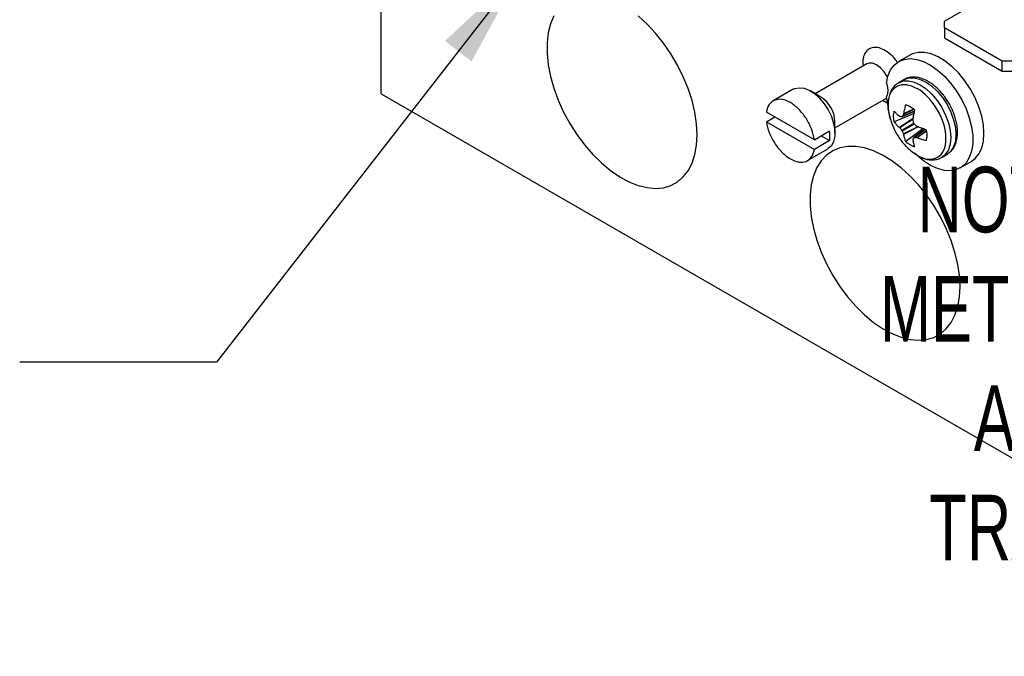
# Model space of a CAD drawing. Header units: inches. Extents: x 0.5 to 21.5, y 0.5 to 16.5.
# Tile 21 of 28: x 16 to 18.5, y 11.7 to 13.3. Entities that reach past the tile are written whole.
import ezdxf

# ---------------------------------------------------------------- set-up
doc = ezdxf.new("R2010")
doc.units = ezdxf.units.IN
doc.header["$LTSCALE"] = 2
doc.header["$MEASUREMENT"] = 0
doc.linetypes.add('SLD-Solid', pattern=[0])
doc.layers.add('TEXT', color=140, linetype='SLD-Solid', lineweight=25)
doc.styles.add('SLDTEXTSTYLE0', font='TXT', dxfattribs={"width": 0.7})
doc.dimstyles.new('SLDDIMSTYLE6', dxfattribs={"dimtxt": 0.18, "dimasz": 0.26, "dimexe": 0, "dimexo": 0.0625, "dimgap": 0, "dimtad": 0, "dimtih": 1, "dimtoh": 1, "dimdec": 0, "dimrnd": 1e-09, "dimzin": 0, "dimdsep": 46, "dimtxsty": 'Standard', "dimsah": 1, "dimcen": 0.09, "dimadec": 0, "dimazin": 0, "dimtfac": 0.26, "dimtdec": 0, "dimtofl": 0, "dimtmove": 0, "dimatfit": 3, "dimfxl": 0, "dimfrac": 2, "dimtolj": 1, "dimtzin": 0, "dimarcsym": 0})

msp = doc.modelspace()

# ---------------------------------------------------------------- linework, layer by layer
for p, q in [((16.909, 13.0842), (16.909, 14.309)), ((18.3408, 13.2689), (18.6497, 13.4472)), ((18.3408, 13.2516), (18.3408, 13.2689)), ((18.4876, 13.1668), (18.3408, 13.2516)), ((18.3408, 13.2516), (18.3408, 13.2263)), ((18.3408, 13.2263), (18.4876, 13.1415)), ((18.253, 13.1823), (18.2247, 13.166)), ((18.5176, 13.1668), (18.4876, 13.1668)), ((18.4876, 13.1415), (18.4876, 13.1668)), ((18.1433, 13.1599), (18.0123, 13.0842)), ((18.133, 13.1615), (18.1338, 13.1544)), ((18.4876, 13.1415), (18.5176, 13.1415)), ((18.2378, 13.1198), (18.2245, 13.1122)), ((17.9567, 13.0954), (17.9054, 13.0658)), ((18.0269, 13.0758), (18.0004, 13.0911)), ((16.909, 13.0842), (20.1461, 11.2155)), ((18.0623, 12.9976), (18.1933, 13.0733)), ((18.1834, 13.0676), (18.1978, 13.0597)), ((18.1968, 13.0563), (18.1934, 13.0769)), ((18.2327, 13.0257), (18.2649, 13.0396)), ((18.265, 13.04), (18.2334, 13.0264)), ((18.2632, 13.0443), (18.2364, 13.0318)), ((18.2625, 13.0448), (18.2368, 13.0329)), ((18.2634, 13.039), (18.264, 13.034)), ((18.0101, 12.9671), (17.8882, 13.0375)), ((17.8882, 13.013), (17.9094, 13.0253)), ((18.0623, 12.9839), (18.0623, 13.0146)), ((18.264, 13.034), (18.2133, 13.0125)), ((18.2263, 12.9988), (18.2616, 13.022)), ((18.2271, 12.998), (18.2613, 13.0204)), ((17.8882, 13.013), (18.0101, 12.9426)), ((18.0101, 12.9671), (18.049, 12.9896)), ((18.2321, 12.9917), (18.2628, 13.0094)), ((18.2641, 13.0071), (18.2334, 12.9893)), ((18.2729, 13.0003), (18.2364, 12.9819)), ((18.2744, 12.9998), (18.2368, 12.9808)), ((18.2421, 12.9626), (18.286, 12.9958)), ((18.2913, 12.9938), (18.2632, 12.9729)), ((18.2641, 12.9731), (18.2918, 12.9937)), ((18.2703, 12.973), (18.2946, 12.99)), ((18.2714, 12.9728), (18.2947, 12.9891)), ((18.286, 12.9958), (18.2901, 12.9929)), ((18.049, 12.9651), (18.0101, 12.9426)), ((18.0278, 12.9773), (18.049, 12.9651)), ((17.9929, 12.9143), (18.0442, 12.9439)), ((18.334, 12.9225), (18.3473, 12.9302)), ((18.3358, 12.9236), (18.334, 12.9225)), ((18.3807, 12.8958), (18.409, 12.9121))]:
    msp.add_line(p, q)
at = {"flags": 128}
for points in [[(17.348, 13.2822), (17.3395, 13.2618), (17.3338, 13.2388), (17.3309, 13.2135), (17.3309, 13.1864), (17.3338, 13.1578), (17.3395, 13.1282), (17.348, 13.098), (17.3591, 13.0677), (17.3727, 13.0377), (17.3885, 13.0085), (17.4063, 12.9805), (17.4259, 12.9543), (17.447, 12.93), (17.4691, 12.9082), (17.4921, 12.8892), (17.5155, 12.8731), (17.5389, 12.8604), (17.5622, 12.8512), (17.5848, 12.8456), (17.6064, 12.8436), (17.6267, 12.8455), (17.6455, 12.851), (17.6624, 12.8601), (17.6771, 12.8728), (17.6895, 12.8887), (17.6993, 12.9077), (17.7064, 12.9294), (17.7107, 12.9536), (17.7122, 12.9798)], [(17.7122, 12.9798), (17.7107, 13.0078), (17.7064, 13.0369), (17.6993, 13.0669), (17.6895, 13.0972), (17.6771, 13.1274), (17.6624, 13.157), (17.6455, 13.1857), (17.6267, 13.2128), (17.6064, 13.2382), (17.5848, 13.2612), (17.5622, 13.2817)], [(18.409, 12.9121), (18.4188, 12.9195), (18.4284, 12.9313), (18.4355, 12.9462), (18.4398, 12.9638), (18.4413, 12.9835), (18.4398, 13.005), (18.4355, 13.0275), (18.4284, 13.0506), (18.4188, 13.0736), (18.4069, 13.0958), (18.3929, 13.1168), (18.3774, 13.136), (18.3606, 13.1529), (18.343, 13.1669), (18.3251, 13.1778), (18.3074, 13.1853), (18.2902, 13.1891), (18.2742, 13.1892), (18.2597, 13.1856), (18.253, 13.1823)], [(18.1934, 13.1111), (18.1972, 13.1291), (18.2038, 13.1445), (18.2131, 13.1569), (18.2246, 13.166), (18.2383, 13.1715), (18.2536, 13.1733), (18.2703, 13.1714), (18.2877, 13.1657), (18.3056, 13.1565), (18.3234, 13.144), (18.3407, 13.1285), (18.357, 13.1105), (18.3718, 13.0903), (18.3848, 13.0686), (18.3956, 13.0459), (18.404, 13.0227), (18.4097, 12.9998), (18.4126, 12.9778), (18.4126, 12.9571), (18.4097, 12.9383), (18.404, 12.922), (18.3956, 12.9086), (18.3848, 12.8984), (18.3718, 12.8917), (18.357, 12.8887), (18.3407, 12.8894), (18.3234, 12.8938), (18.3056, 12.9019), (18.2877, 12.9133), (18.2703, 12.9279), (18.2648, 12.9331)], [(18.1962, 13.1256), (18.195, 13.1281), (18.1874, 13.14), (18.1782, 13.1501), (18.1683, 13.1575), (18.1583, 13.1615), (18.1492, 13.162), (18.1433, 13.1599)], [(18.2243, 13.1121), (18.2245, 13.1122), (18.2363, 13.1165), (18.2496, 13.1171), (18.2642, 13.1138), (18.2793, 13.1068), (18.2944, 13.0963), (18.3089, 13.0829), (18.3223, 13.0669), (18.334, 13.049), (18.3436, 13.0299), (18.3508, 13.0103), (18.3552, 12.991), (18.3567, 12.9727), (18.3552, 12.9561), (18.3508, 12.9419), (18.3436, 12.9305), (18.3358, 12.9236)], [(18.2378, 13.1198), (18.2378, 13.1198), (18.2495, 13.1242), (18.2629, 13.1247), (18.2774, 13.1214), (18.2925, 13.1144)], [(18.2925, 13.1144), (18.3076, 13.104), (18.3221, 13.0905), (18.3355, 13.0745), (18.3473, 13.0566), (18.3569, 13.0375), (18.364, 13.0179), (18.3685, 12.9986), (18.3699, 12.9803), (18.3685, 12.9637), (18.364, 12.9495), (18.3569, 12.9382), (18.3473, 12.9302), (18.3473, 12.9302)], [(17.9567, 13.0954), (17.9603, 13.0972), (17.9714, 13.0995), (17.9839, 13.0981), (17.9971, 13.0929), (18.0104, 13.0844), (18.0233, 13.0728), (18.0351, 13.0588), (18.0453, 13.0429), (18.0534, 13.0259), (18.059, 13.0086), (18.0619, 12.9919), (18.0619, 12.9764), (18.059, 12.963), (18.0534, 12.9522), (18.0453, 12.9446), (18.0442, 12.9439)], [(18.3804, 12.5941), (18.3789, 12.622), (18.3746, 12.6512), (18.3675, 12.6811), (18.3577, 12.7114), (18.3453, 12.7417), (18.3306, 12.7713), (18.3137, 12.7999), (18.295, 12.8271), (18.2746, 12.8524), (18.253, 12.8755), (18.2304, 12.8959), (18.2072, 12.9135), (18.1837, 12.9279), (18.1603, 12.9389), (18.1373, 12.9463), (18.1152, 12.9501), (18.0941, 12.9502), (18.0746, 12.9465), (18.0567, 12.9391), (18.0409, 12.9282), (18.0273, 12.9139), (18.0162, 12.8964), (18.0077, 12.876), (18.002, 12.853), (17.9991, 12.8278), (17.9991, 12.8006), (18.002, 12.772), (18.0077, 12.7424), (18.0162, 12.7122), (18.0273, 12.6819), (18.0409, 12.6519), (18.0567, 12.6227), (18.0746, 12.5948), (18.0941, 12.5685), (18.1152, 12.5443), (18.1373, 12.5225), (18.1603, 12.5034), (18.1837, 12.4874), (18.2072, 12.4747), (18.2304, 12.4654), (18.253, 12.4598), (18.2746, 12.4579), (18.295, 12.4597), (18.3137, 12.4652), (18.3306, 12.4744), (18.3453, 12.487), (18.3577, 12.503), (18.3675, 12.5219), (18.3746, 12.5437), (18.3789, 12.5678), (18.3804, 12.5941)]]:
    msp.add_lwpolyline(points, dxfattribs=at)
msp.add_arc((17.9869, 13.0119), 0.0754, 2.0268, 57.9678)
for points, knots in [([(18.2217, 13.1632), (18.2197, 13.1662), (18.2132, 13.1757), (18.1996, 13.1881), (18.183, 13.1985), (18.167, 13.2027), (18.1528, 13.201), (18.1417, 13.193), (18.1343, 13.1796), (18.1334, 13.1675), (18.133, 13.1615)], [0, 0, 0, 0, 0.062297, 0.19872, 0.335143, 0.465813, 0.596483, 0.732907, 0.86933, 1, 1, 1, 1]), ([(18.1439, 13.1603), (18.1439, 13.1603), (18.144, 13.1605), (18.1436, 13.1602), (18.1433, 13.1599)], [0, 0, 0, 0, 0.18841, 1, 1, 1, 1]), ([(18.3525, 13.0597), (18.349, 13.0653), (18.3441, 13.0733), (18.3357, 13.084), (18.3282, 13.0926), (18.3188, 13.1016), (18.3086, 13.1097), (18.2976, 13.1166), (18.2862, 13.1219), (18.2744, 13.1254), (18.2625, 13.1267), (18.2509, 13.1253), (18.242, 13.1227), (18.2379, 13.1196), (18.2369, 13.1189)], [0, 0, 0, 0, 0.118373, 0.166426, 0.24548, 0.32643, 0.41226, 0.50081, 0.591467, 0.683739, 0.777363, 0.872594, 0.970928, 1, 1, 1, 1]), ([(18.1934, 13.1111), (18.1938, 13.1098), (18.1946, 13.1071), (18.1955, 13.1032), (18.1961, 13.0994), (18.1966, 13.0957), (18.1966, 13.0933), (18.1966, 13.0921)], [0, 0, 0, 0, 0.2015145, 0.400759, 0.599241, 0.7984855, 1, 1, 1, 1]), ([(18.1966, 13.0921), (18.1966, 13.0909), (18.1966, 13.0886), (18.1961, 13.0854), (18.1955, 13.0823), (18.1946, 13.0794), (18.1938, 13.0778), (18.1934, 13.0769)], [0, 0, 0, 0, 0.201514, 0.400759, 0.599241, 0.798486, 1, 1, 1, 1]), ([(18.2244, 13.1118), (18.2215, 13.11), (18.2152, 13.106), (18.2077, 13.0967), (18.2019, 13.085), (18.1985, 13.0717), (18.1973, 13.0575), (18.1982, 13.0431), (18.2001, 13.0312), (18.2021, 13.0242), (18.2028, 13.0218)], [0, 0, 0, 0, 0.113346, 0.253089, 0.395636, 0.538702, 0.678837, 0.813206, 0.938044, 1, 1, 1, 1]), ([(18.2029, 13.0214), (18.2015, 13.0269), (18.1985, 13.0386), (18.1973, 13.0554), (18.1987, 13.0712), (18.2029, 13.0848), (18.2097, 13.0956), (18.2189, 13.1033), (18.2301, 13.1074), (18.2429, 13.1079), (18.2568, 13.1049), (18.2664, 13.1), (18.2712, 13.0976)], [0, 0, 0, 0, 0.090288, 0.191367, 0.292446, 0.393525, 0.494605, 0.595684, 0.696763, 0.797842, 0.898921, 1, 1, 1, 1]), ([(18.2712, 12.9279), (18.3118, 12.9045), (18.3447, 12.9235), (18.3447, 13.0171), (18.3118, 13.0741), (18.2712, 13.0976)], [0, 0, 0, 0, 0.5, 0.5, 1, 1, 1, 1]), ([(18.0101, 12.9671), (18.0089, 12.976), (18.0064, 12.9854), (17.9992, 13.004), (17.9945, 13.0132), (17.9834, 13.0303), (17.9771, 13.0382), (17.9636, 13.0517), (17.9563, 13.0573), (17.9419, 13.0657), (17.9347, 13.0684), (17.9212, 13.0705), (17.9148, 13.0699), (17.9038, 13.0656), (17.8991, 13.0618), (17.8919, 13.0515), (17.8894, 13.045), (17.8882, 13.0375)], [0, 0, 0, 0, 0.125, 0.125, 0.25, 0.25, 0.375, 0.375, 0.5, 0.5, 0.625, 0.625, 0.75, 0.75, 0.875, 0.875, 1, 1, 1, 1]), ([(18.2133, 13.0125), (18.213, 13.0137), (18.2125, 13.0162), (18.212, 13.0199), (18.2117, 13.0235), (18.2115, 13.0281), (18.2119, 13.0337), (18.2128, 13.0376), (18.2133, 13.0395)], [0, 0, 0, 0, 0.124935, 0.249576, 0.374466, 0.500155, 0.750553, 1, 1, 1, 1]), ([(18.2263, 13.0268), (18.2251, 13.0279), (18.2227, 13.0299), (18.2193, 13.0331), (18.2162, 13.0363), (18.2142, 13.0384), (18.2133, 13.0395)], [0, 0, 0, 0, 0.250188, 0.5, 0.749812, 1, 1, 1, 1]), ([(18.2421, 13.0562), (18.2415, 13.0542), (18.2404, 13.0503), (18.239, 13.0444), (18.2378, 13.0386), (18.2371, 13.0348), (18.2368, 13.0329)], [0, 0, 0, 0, 0.250188, 0.5, 0.749812, 1, 1, 1, 1]), ([(18.2421, 13.0562), (18.243, 13.0559), (18.2449, 13.0554), (18.2478, 13.0543), (18.2508, 13.053), (18.2528, 13.0519), (18.2538, 13.0513)], [0, 0, 0, 0, 0.250975, 0.500258, 0.749408, 1, 1, 1, 1]), ([(18.2538, 13.0513), (18.2548, 13.0507), (18.2567, 13.0495), (18.2597, 13.0475), (18.2626, 13.0452), (18.2645, 13.0435), (18.2655, 13.0426)], [0, 0, 0, 0, 0.2505924, 0.4997418, 0.7490248, 1, 1, 1, 1]), ([(18.261, 13.0188), (18.2613, 13.0208), (18.2619, 13.0247), (18.2629, 13.0306), (18.2641, 13.0366), (18.265, 13.0406), (18.2655, 13.0426)], [0, 0, 0, 0, 0.250188, 0.5, 0.749812, 1, 1, 1, 1]), ([(18.3486, 12.9314), (18.351, 12.9329), (18.3569, 12.9367), (18.364, 12.9457), (18.3699, 12.9574), (18.3733, 12.9707), (18.3745, 12.9849), (18.3737, 12.9992), (18.3712, 13.0132), (18.3678, 13.0257), (18.3636, 13.0372), (18.3588, 13.0483), (18.3547, 13.0558), (18.3525, 13.0597)], [0, 0, 0, 0, 0.072951, 0.1775989, 0.2843468, 0.3914836, 0.4964251, 0.5970493, 0.6905353, 0.7781678, 0.8446132, 0.9196278, 1, 1, 1, 1]), ([(18.2031, 13.0215), (18.2048, 13.0156), (18.2088, 13.0017), (18.2194, 12.9812), (18.2317, 12.9627), (18.2412, 12.953), (18.2447, 12.9494)], [0, 0, 0, 0, 0.2159892, 0.5158917, 0.8199462, 1, 1, 1, 1]), ([(17.8882, 13.013), (17.8894, 13.0041), (17.8919, 12.9947), (17.8991, 12.9761), (17.9038, 12.9669), (17.9148, 12.9498), (17.9212, 12.9419), (17.9347, 12.9284), (17.9419, 12.9228), (17.9563, 12.9145), (17.9636, 12.9118), (17.9771, 12.9096), (17.9834, 12.9102), (17.9945, 12.9146), (17.9992, 12.9183), (18.0064, 12.9286), (18.0089, 12.9351), (18.0101, 12.9426)], [0, 0, 0, 0, 0.125, 0.125, 0.25, 0.25, 0.375, 0.375, 0.5, 0.5, 0.625, 0.625, 0.75, 0.75, 0.875, 0.875, 1, 1, 1, 1]), ([(18.2133, 13.0125), (18.2142, 13.0113), (18.2162, 13.0089), (18.2193, 13.0055), (18.2227, 13.0021), (18.2251, 12.9999), (18.2263, 12.9988)], [0, 0, 0, 0, 0.250188, 0.5, 0.749812, 1, 1, 1, 1]), ([(18.2943, 12.9928), (18.2923, 12.9934), (18.2883, 12.9946), (18.2826, 12.9966), (18.2769, 12.9986), (18.2733, 13.0001), (18.2714, 13.0008)], [0, 0, 0, 0, 0.250188, 0.5, 0.749812, 1, 1, 1, 1]), ([(18.2943, 12.9928), (18.2945, 12.9915), (18.295, 12.989), (18.2955, 12.9854), (18.2959, 12.9818), (18.2959, 12.9795), (18.2959, 12.9783)], [0, 0, 0, 0, 0.249811, 0.499022, 0.748719, 1, 1, 1, 1]), ([(18.2368, 12.9808), (18.2371, 12.9792), (18.2378, 12.976), (18.239, 12.9714), (18.2404, 12.9669), (18.2415, 12.9641), (18.2421, 12.9626)], [0, 0, 0, 0, 0.250188, 0.5, 0.749812, 1, 1, 1, 1]), ([(18.2655, 12.9491), (18.265, 12.9505), (18.2641, 12.9533), (18.2629, 12.9576), (18.2619, 12.9621), (18.2613, 12.9652), (18.261, 12.9668)], [0, 0, 0, 0, 0.250188, 0.5, 0.749812, 1, 1, 1, 1]), ([(18.2714, 12.9728), (18.2733, 12.9721), (18.2769, 12.9708), (18.2826, 12.969), (18.2883, 12.9673), (18.2923, 12.9662), (18.2943, 12.9657)], [0, 0, 0, 0, 0.2501883, 0.5, 0.7498117, 1, 1, 1, 1]), ([(18.2959, 12.9783), (18.2959, 12.9772), (18.2959, 12.9749), (18.2955, 12.9717), (18.295, 12.9686), (18.2945, 12.9667), (18.2943, 12.9657)], [0, 0, 0, 0, 0.251281, 0.500978, 0.750189, 1, 1, 1, 1]), ([(18.2538, 12.954), (18.2528, 12.9546), (18.2508, 12.9557), (18.2478, 12.9578), (18.2449, 12.9601), (18.243, 12.9618), (18.2421, 12.9626)], [0, 0, 0, 0, 0.250592, 0.499742, 0.749025, 1, 1, 1, 1]), ([(18.2712, 12.9279), (18.2664, 12.9309), (18.2572, 12.9367), (18.2486, 12.9452), (18.2445, 12.9492)], [0, 0, 0, 0, 0.527731, 1, 1, 1, 1]), ([(18.2655, 12.9491), (18.2645, 12.9494), (18.2626, 12.9499), (18.2597, 12.951), (18.2567, 12.9523), (18.2548, 12.9534), (18.2538, 12.954)], [0, 0, 0, 0, 0.2509752, 0.5002582, 0.7494076, 1, 1, 1, 1]), ([(18.2749, 12.9257), (18.2785, 12.9238), (18.2822, 12.9217), (18.286, 12.9207), (18.2863, 12.9206)], [0, 0, 0, 0, 0.935991, 1, 1, 1, 1]), ([(18.2863, 12.9206), (18.2899, 12.9194), (18.2976, 12.9169), (18.3092, 12.9157), (18.3209, 12.917), (18.3302, 12.9199), (18.3347, 12.9233), (18.3361, 12.9243)], [0, 0, 0, 0, 0.208454, 0.434012, 0.663441, 0.900345, 1, 1, 1, 1])]:
    msp.add_open_spline(points, degree=3, knots=knots)
for points in [[(18.2271, 13.0264), (18.2269, 13.0265), (18.2266, 13.0266), (18.2263, 13.0268)], [(18.2321, 13.0256), (18.2312, 13.0257), (18.2295, 13.026), (18.2279, 13.0263), (18.2271, 13.0264)], [(18.2321, 13.0256), (18.2326, 13.0255), (18.2331, 13.0258), (18.2334, 13.0264)], [(18.2364, 13.0318), (18.2359, 13.0309), (18.2348, 13.0291), (18.2339, 13.0273), (18.2334, 13.0264)], [(18.2368, 13.0329), (18.2367, 13.0325), (18.2366, 13.0321), (18.2364, 13.0318)], [(18.2611, 13.0176), (18.261, 13.018), (18.261, 13.0184), (18.261, 13.0188)], [(18.2628, 13.0094), (18.2625, 13.0108), (18.2619, 13.0135), (18.2613, 13.0162), (18.2611, 13.0176)], [(18.0499, 12.9768), (18.0499, 12.9809), (18.0496, 12.9852), (18.049, 12.9896)], [(18.2263, 12.9988), (18.2266, 12.9986), (18.2269, 12.9983), (18.2271, 12.998)], [(18.2271, 12.998), (18.2279, 12.9969), (18.2295, 12.9948), (18.2312, 12.9927), (18.2321, 12.9917)], [(18.2334, 12.9893), (18.2331, 12.9902), (18.2326, 12.991), (18.2321, 12.9917)], [(18.2334, 12.9893), (18.2339, 12.9881), (18.2348, 12.9856), (18.2359, 12.9831), (18.2364, 12.9819)], [(18.2628, 13.0094), (18.263, 13.0086), (18.2635, 13.0077), (18.2641, 13.0071)], [(18.2703, 13.0015), (18.2693, 13.0024), (18.2672, 13.0043), (18.2652, 13.0061), (18.2641, 13.0071)], [(18.2714, 13.0008), (18.271, 13.001), (18.2707, 13.0012), (18.2703, 13.0015)], [(18.049, 12.9651), (18.0496, 12.9688), (18.0499, 12.9727), (18.0499, 12.9768)], [(18.2364, 12.9819), (18.2366, 12.9815), (18.2367, 12.9811), (18.2368, 12.9808)], [(18.261, 12.9668), (18.261, 12.9671), (18.261, 12.9674), (18.2611, 12.9677)], [(18.2611, 12.9677), (18.2613, 12.9684), (18.2619, 12.97), (18.2625, 12.9716), (18.2628, 12.9724)], [(18.2641, 12.9731), (18.2635, 12.9732), (18.263, 12.9729), (18.2628, 12.9724)], [(18.2641, 12.9731), (18.2652, 12.9731), (18.2672, 12.973), (18.2693, 12.973), (18.2703, 12.973)], [(18.2703, 12.973), (18.2707, 12.973), (18.271, 12.9729), (18.2714, 12.9728)]]:
    msp.add_open_spline(points, degree=3)

# ---------------------------------------------------------------- texts
at = {"layer": 'TEXT', "insert": (19.4901, 12.8988), "char_height": 0.1666667, "attachment_point": 2, "style": 'SLDTEXTSTYLE0'}
msp.add_mtext('NOTE: FLATHEAD SCREWS FOR ^JMETERING FLOW. PHILIPS SCREW ^JAND WASHER FOR LIMITING ^JTRAVEL ON METERING SCREW', dxfattribs=at)

# ---------------------------------------------------------------- leaders
at = {"layer": 'TEXT'}
msp.add_leader([(17.2647, 13.3974), (16.4904, 12.4025), (15.9904, 12.4025)], dimstyle='SLDDIMSTYLE6', dxfattribs=at)

doc.saveas('drawing.dxf')
